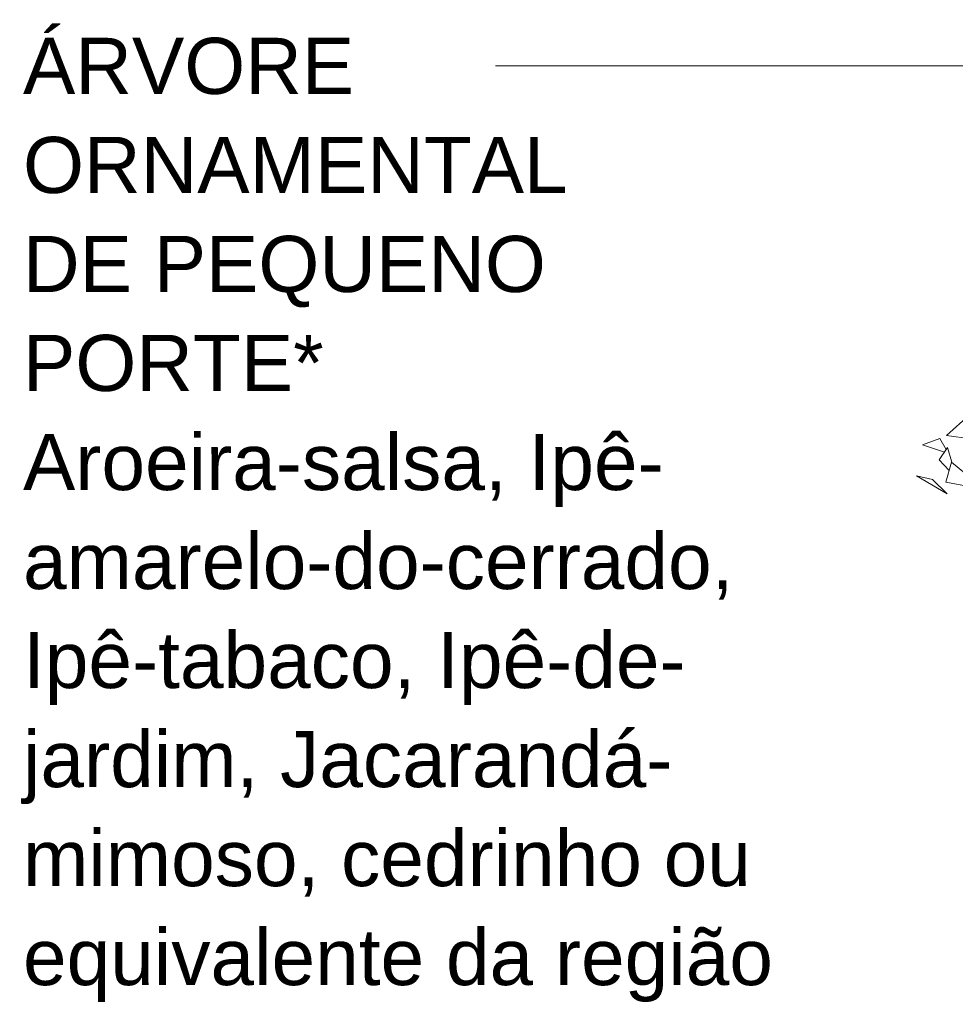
# Model space of a CAD drawing. Header units: metres. Extents: x -14.5 to 19.7, y -19.1 to 4.
# Tile 107 of 218: x 15 to 16, y 2.4 to 3.5. Entities that reach past the tile are written whole.
import ezdxf

# ---------------------------------------------------------------- set-up
doc = ezdxf.new("R2010")
doc.units = ezdxf.units.M
doc.layers.add('G-ANNO-TEXT', color=7, linetype='Continuous', lineweight=9)
doc.layers.add('G-IMPT', color=7, linetype='Continuous', lineweight=5)
doc.layers.add('L-PLNT', color=7, linetype='Continuous', lineweight=5, true_color=0x005900)
doc.styles.add('Arial_3', font='arial.ttf', dxfattribs={"height": 0.06})

# ---------------------------------------------------------------- blocks, each defined once
blk = doc.blocks.new('ÁRVORES ORNAMENTAIS - Pequeno e Médio Porte - Ipê-roxo-2976198-A')
at = {"layer": 'G-IMPT', "color": 253, "true_color": 0xaaaaaa}
for p, q in [((5.5745, 3.0416), (5.5498, 3.0195)), ((5.5427, 3.0162), (5.5242, 3.0092)), ((5.5427, 3.0162), (5.5496, 3.0042)), ((5.5761, 3.0156), (5.5498, 3.0195)), ((5.5478, 3.0016), (5.5242, 3.0092)), ((5.5422, 2.9934), (5.5512, 3.0066)), ((5.5512, 3.0066), (5.5555, 2.9909)), ((5.5422, 2.9934), (5.5527, 2.9819)), ((5.5492, 2.9694), (5.5553, 2.991)), ((5.5553, 2.991), (5.5776, 2.9722)), ((5.5507, 2.9571), (5.518, 2.9762)), ((5.5349, 2.9722), (5.518, 2.9762)), ((5.5507, 2.9571), (5.5349, 2.9722)), ((5.5492, 2.9694), (5.576, 2.9644))]:
    blk.add_line(p, q, dxfattribs=at)

msp = doc.modelspace()

# ---------------------------------------------------------------- linework, layer by layer
at = {"layer": 'G-ANNO-TEXT'}
for p, q in [((16.0257, 3.4144), (15.5429, 3.4144)), ((17.5188, 3.4144), (16.0257, 3.4144))]:
    msp.add_line(p, q, dxfattribs=at)

# ---------------------------------------------------------------- block references
at = {"layer": 'L-PLNT', "color": 253, "true_color": 0xaaaaaa}
msp.add_blockref('ÁRVORES ORNAMENTAIS - Pequeno e Médio Porte - Ipê-roxo-2976198-A', (10.4748, 0), dxfattribs=at)

# ---------------------------------------------------------------- texts
at = {"layer": 'G-ANNO-TEXT', "char_height": 0.06, "attachment_point": 1, "style": 'Arial_3'}
for s, insert, width in [('ÁRVORE ', (15.0378, 3.4444), 0.489029), ('ORNAMENTAL', (15.0378, 3.3385), 0.749578), ('DE PEQUENO ', (15.0378, 3.2327), 0.749578), ('PORTE*', (15.0378, 3.1269), 0.412869), ('Aroeira-salsa, Ipê-', (15.0378, 3.021), 0.893882), ('amarelo-do-cerrado, ', (15.0378, 2.9152), 1.014135), ('Ipê-tabaco, Ipê-de-', (15.0378, 2.8094), 0.925949), ('jardim, Jacarandá-', (15.0378, 2.7035), 0.89789), ('mimoso, cedrinho ou ', (15.0378, 2.5977), 1.042194), ('equivalente da região', (15.0378, 2.4919), 1.038185)]:
    msp.add_mtext(s, dxfattribs=dict(at, insert=insert, width=width))

doc.saveas('drawing.dxf')
